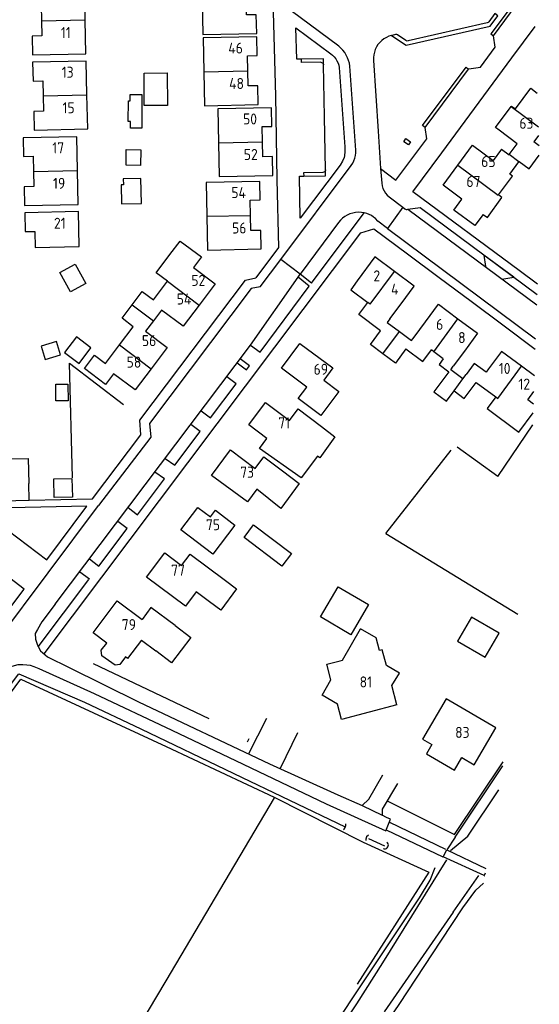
# Model space of a CAD drawing. Header units: metres. Extents: x 226218 to 240385, y 439369 to 449677.
# Tile 189 of 256: x 235510 to 235628, y 443989 to 444212. Entities that reach past the tile are written whole.
import ezdxf

# ---------------------------------------------------------------- set-up
doc = ezdxf.new("R2010")
doc.units = ezdxf.units.M
doc.header["$MEASUREMENT"] = 0
for name, color, linetype in [('DAKRAND', 4, 'Continuous'), ('DAKRAND-BYG', 4, 'Continuous'), ('HEG', 253, 'Continuous'), ('HEK', 253, 'Continuous'), ('HOOFDGEBOUW', 4, 'Continuous'), ('HUISNUMMER', 253, 'Continuous'), ('INSTEEKSLOOT', 153, 'Continuous'), ('KANTVERH', 253, 'Continuous'), ('KUNSTWERK', 253, 'Continuous'), ('MIDSLTGREPPEL', 253, 'Continuous'), ('OVERIGEAFSCH', 253, 'Continuous'), ('RASTER', 253, 'Continuous'), ('TUSSENMUUR', 253, 'Continuous')]:
    doc.layers.add(name, color=color, linetype=linetype)
doc.styles.get("Standard").update_dxf_attribs({"font": 'iso.shx'})

msp = doc.modelspace()

# ---------------------------------------------------------------- linework, layer by layer
at = {"layer": 'DAKRAND'}
for p, q in [((235627.93, 444183.82), (235626.78, 444184.67)), ((235586.65, 444153.13), (235585.24, 444151.13)), ((235594.08, 444144.51), (235593.5, 444143.7)), ((235599.02, 444139.59), (235599.6, 444140.37)), ((235607.89, 444132.97), (235608.48, 444133.77)), ((235610.66, 444130.92), (235611.36, 444131.87)), ((235626.68, 444125.18), (235625.39, 444126.18))]:
    msp.add_line(p, q, dxfattribs=at)
for points in [[(235623.36, 444180.17), (235623.42, 444180.25), (235625.72, 444178.55), (235628, 444181.63)], [(235618.75, 444172.7), (235621.88, 444176.91), (235621.29, 444177.33), (235623.36, 444180.17)], [(235615.25, 444168.24), (235616.27, 444167.49), (235619.51, 444172.07), (235618.75, 444172.7)], [(235543.58, 444153.05), (235541.04, 444154.95), (235544.17, 444159.13)], [(235591.97, 444141.81), (235587.05, 444145.52), (235589.09, 444148.24)], [(235597.71, 444137.71), (235601.57, 444134.84), (235603.51, 444137.47)], [(235606.21, 444135.46), (235605.27, 444134.2), (235607.48, 444132.54)], [(235608.67, 444128.22), (235610.98, 444126.49), (235613.7, 444130.12)], [(235618.12, 444126.82), (235616.16, 444124.18), (235623.37, 444118.81), (235626.61, 444123.19)], [(235578.54, 444120.12), (235581.6, 444117.79), (235578.17, 444113), (235577.67, 444113.35), (235573.92, 444108.47), (235564.52, 444115.08), (235566.17, 444117.39)], [(235508.19, 444112.77), (235511.99, 444112.85), (235512.11, 444107.13)], [(235569.69, 444110.06), (235573.5, 444107.2), (235569.32, 444101.48), (235563.87, 444105.86)], [(235556.74, 444085.12), (235559.26, 444083.27), (235555.71, 444078.41), (235553.14, 444080.31)], [(235545.32, 444074.95), (235548.88, 444072.25), (235544.51, 444066.48), (235540.99, 444069.17)], [(235534.07, 444067.8), (235532.79, 444066.11), (235531.71, 444065.92), (235528.72, 444068.04), (235528.52, 444069.32), (235529.85, 444070.97)], [(235594.51, 444061.31), (235596.26, 444064.14), (235593.3, 444065.85)]]:
    msp.add_lwpolyline(points, dxfattribs=at)
at = {"layer": 'DAKRAND-BYG'}
for p, q in [((235534.26, 444182.95), (235537.52, 444182.89)), ((235521.91, 444108.33), (235522.01, 444104.07))]:
    msp.add_line(p, q, dxfattribs=at)
for points in [[(235538.34, 444192.94), (235538.28, 444200.29), (235543.54, 444200.33), (235543.59, 444192.97), (235538.34, 444192.94)], [(235537.81, 444195.45), (235537.77, 444187.78), (235535.2, 444187.79), (235535.21, 444189.32), (235534.71, 444189.32), (235534.74, 444193.98), (235535.11, 444193.97), (235535.12, 444195.46), (235537.81, 444195.45)], [(235537.52, 444182.89), (235537.46, 444179.31), (235534.2, 444179.37), (235534.26, 444182.95)], [(235537.59, 444176.36), (235533.58, 444176.28), (235533.61, 444174.94), (235533.09, 444174.93), (235533.17, 444170.63)], [(235533.17, 444170.63), (235537.7, 444170.72), (235537.59, 444176.36)], [(235522.63, 444156.96), (235525.07, 444152.56), (235521.6, 444150.64), (235519.16, 444155.04), (235522.63, 444156.96)], [(235518.4, 444139.37), (235514.92, 444138.31), (235515.84, 444135.29), (235519.32, 444136.35), (235518.4, 444139.37)], [(235522.92, 444140.44), (235520.25, 444136.88), (235523.57, 444134.39), (235526.24, 444137.95), (235522.92, 444140.44)], [(235520.99, 444129.71), (235521.03, 444125.92), (235518.29, 444125.89), (235518.25, 444129.68), (235520.99, 444129.71)], [(235522.01, 444104.07), (235517.9, 444103.96), (235517.79, 444108.23), (235521.91, 444108.33)], [(235563.15, 444097.78), (235571.73, 444091.25), (235569.56, 444088.41), (235560.98, 444094.94), (235563.15, 444097.78)], [(235582.31, 444083.74), (235589.24, 444079.69), (235585.23, 444072.84), (235578.3, 444076.9), (235582.31, 444083.74)], [(235618.85, 444073.18), (235612.6, 444076.83), (235609.43, 444071.41), (235615.68, 444067.76), (235618.85, 444073.18)]]:
    msp.add_lwpolyline(points, dxfattribs=at)
at = {"layer": 'HEG'}
for p, q in [((235521.37, 444134.46), (235533.65, 444125.09)), ((235618.57, 444108.78), (235626.52, 444120.49)), ((235526.73, 444066.3), (235552.99, 444053.82))]:
    msp.add_line(p, q, dxfattribs=at)
at = {"layer": 'HEK'}
for p, q in [((235522.05, 444108.46), (235521.37, 444134.46)), ((235618.57, 444108.78), (235609.35, 444115.43)), ((235593.13, 444095.82), (235623.11, 444077.54))]:
    msp.add_line(p, q, dxfattribs=at)
at = {"layer": 'HOOFDGEBOUW'}
for p, q in [((235525.1, 444204.69), (235524.95, 444212.37)), ((235525.51, 444187.65), (235525.33, 444195.33)), ((235623, 444184.24), (235618.85, 444187.33)), ((235627.85, 444186.13), (235626.78, 444184.67)), ((235621.19, 444181.8), (235623, 444184.24)), ((235619.41, 444182.99), (235617.55, 444180.46)), ((235619.41, 444182.99), (235621.13, 444181.72)), ((235621.13, 444181.72), (235621.19, 444181.8)), ((235523.33, 444170.46), (235523.18, 444178.16)), ((235540.43, 444148.86), (235543.58, 444153.05)), ((235585.24, 444151.13), (235589.09, 444148.24)), ((235542.23, 444146.52), (235540.42, 444144.11)), ((235547.16, 444142.83), (235542.23, 444146.52)), ((235550.8, 444147.63), (235547.16, 444142.83)), ((235540.42, 444144.11), (235538.62, 444141.7)), ((235593.5, 444143.7), (235596.26, 444141.65)), ((235532.75, 444138.62), (235535.84, 444142.75)), ((235596.26, 444141.65), (235599.02, 444139.59)), ((235529.56, 444134.38), (235532.75, 444138.62)), ((235604.04, 444137.07), (235603.51, 444137.47)), ((235606.21, 444135.46), (235604.04, 444137.07)), ((235610.66, 444130.92), (235607.89, 444132.97)), ((235626.89, 444131.56), (235623.96, 444133.76)), ((235613.7, 444130.12), (235618.12, 444126.82)), ((235625.39, 444126.18), (235626.77, 444128.04)), ((235553.14, 444080.31), (235550.09, 444082.59)), ((235591, 444072.15), (235587.43, 444074.16)), ((235591.76, 444069.3), (235591, 444072.15)), ((235537.7, 444071.63), (235540.99, 444069.17)), ((235592.33, 444069.46), (235591.76, 444069.3)), ((235593.3, 444065.85), (235592.33, 444069.46)), ((235595.68, 444056.94), (235594.51, 444061.31))]:
    msp.add_line(p, q, dxfattribs=at)
for points in [[(235524.95, 444212.37), (235524.8, 444220.05), (235512.65, 444219.81), (235512.73, 444215.59), (235514.92, 444215.61), (235515, 444212.17)], [(235563.87, 444209.29), (235563.75, 444213.54), (235561.52, 444213.53), (235561.47, 444217.11), (235551.49, 444216.91), (235551.66, 444209.03), (235563.87, 444209.29)], [(235515, 444212.17), (235515.07, 444208.74), (235512.88, 444208.69), (235512.96, 444204.45), (235525.1, 444204.69)], [(235561.84, 444200.8), (235561.77, 444204.21), (235563.96, 444204.26), (235563.87, 444208.54), (235551.67, 444208.27), (235551.84, 444200.57)], [(235525.33, 444195.33), (235525.16, 444203.01), (235513, 444202.74), (235513.09, 444198.49), (235515.3, 444198.54), (235515.38, 444195.1)], [(235551.84, 444200.57), (235552, 444192.89), (235564.2, 444193.16)], [(235564.2, 444193.16), (235564.11, 444197.41), (235561.92, 444197.37), (235561.84, 444200.8)], [(235515.38, 444195.1), (235515.45, 444191.65), (235513.25, 444191.6), (235513.35, 444187.37), (235525.51, 444187.65)], [(235621.64, 444192.72), (235621.71, 444192.82), (235622.57, 444192.2), (235626.05, 444196.85), (235627.54, 444195.73)], [(235618.85, 444187.33), (235618.07, 444187.91), (235621.64, 444192.72)], [(235565.17, 444184.7), (235565.09, 444188.15), (235567.3, 444188.2), (235567.2, 444192.43), (235555.03, 444192.17), (235555.19, 444184.48)], [(235523.18, 444178.16), (235523.04, 444185.85), (235510.87, 444185.63), (235510.95, 444181.37), (235513.15, 444181.41), (235513.21, 444177.97)], [(235555.19, 444184.48), (235555.36, 444176.8), (235567.54, 444177.06)], [(235567.54, 444177.06), (235567.45, 444181.33), (235565.24, 444181.28), (235565.17, 444184.7)], [(235609.5, 444179.42), (235609.5, 444179.42), (235612.85, 444183.95), (235617.55, 444180.46)], [(235610.43, 444171.69), (235606.14, 444174.87), (235609.5, 444179.42)], [(235513.21, 444177.97), (235513.28, 444174.52), (235511.09, 444174.48), (235511.17, 444170.23), (235523.33, 444170.46)], [(235562.48, 444168), (235562.4, 444171.45), (235564.62, 444171.5), (235564.53, 444175.72), (235552.38, 444175.46), (235552.54, 444167.79)], [(235615.25, 444168.24), (235613.36, 444165.67), (235608.6, 444169.2), (235610.43, 444171.69)], [(235523.58, 444160.96), (235523.4, 444168.86), (235511.22, 444168.57), (235511.3, 444164.32), (235513.5, 444164.36), (235513.54, 444160.75), (235523.58, 444160.96)], [(235552.54, 444167.79), (235552.7, 444160.12), (235564.85, 444160.38)], [(235564.85, 444160.38), (235564.76, 444164.6), (235562.55, 444164.56), (235562.48, 444168)], [(235544.17, 444159.13), (235546.47, 444162.18), (235551.29, 444158.56), (235549.48, 444156.15)], [(235595.12, 444155.29), (235590.69, 444158.58), (235586.65, 444153.13)], [(235549.48, 444156.15), (235554.43, 444152.44), (235550.8, 444147.63)], [(235594.08, 444144.51), (235596.63, 444147.97), (235599.59, 444151.97), (235595.12, 444155.29)], [(235535.61, 444147.72), (235537.89, 444150.76), (235540.43, 444148.86)], [(235535.84, 444142.75), (235533.31, 444144.65), (235535.61, 444147.72)], [(235599.6, 444140.37), (235602.15, 444143.83), (235605.09, 444147.83), (235609.54, 444144.54)], [(235609.54, 444144.54), (235613.98, 444141.24), (235611.04, 444137.23), (235608.48, 444133.77)], [(235538.62, 444141.7), (235543.56, 444138.01), (235539.92, 444133.2)], [(235592.51, 444136.58), (235589.67, 444138.7), (235591.97, 444141.81)], [(235582.46, 444128.07), (235578.39, 444122.62), (235573.29, 444126.43), (235575.24, 444129.03), (235569.49, 444133.33), (235573.68, 444138.94), (235581.13, 444133.38), (235579.06, 444130.61), (235582.46, 444128.07)], [(235597.71, 444137.71), (235595.33, 444134.48), (235592.51, 444136.58)], [(235623.96, 444133.76), (235619.44, 444137.15), (235616.47, 444133.16), (235615.92, 444132.42), (235613.25, 444134.43), (235611.36, 444131.87)], [(235531.32, 444132.06), (235529.53, 444129.64), (235524.74, 444133.23), (235527.03, 444136.28), (235529.56, 444134.38)], [(235539.92, 444133.2), (235536.29, 444128.39), (235531.32, 444132.06)], [(235607.48, 444132.54), (235604.07, 444127.99), (235606.92, 444125.85), (235608.67, 444128.22)], [(235566.17, 444117.39), (235562.05, 444120.47), (235565.84, 444125.53), (235571.29, 444121.45), (235573.26, 444124.08), (235578.54, 444120.12)], [(235563.87, 444105.86), (235561.74, 444102.98), (235553.61, 444108.99), (235557.89, 444114.78), (235563.54, 444110.59), (235565.46, 444113.19), (235569.69, 444110.06)], [(235506.11, 444106.19), (235506.17, 444103.22), (235512.2, 444103.35), (235512.11, 444107.13)], [(235558.89, 444097.73), (235553.89, 444091.17), (235546.64, 444096.69), (235550.49, 444101.75), (235553.35, 444099.58), (235554.48, 444101.08), (235558.89, 444097.73)], [(235550.09, 444082.59), (235547.67, 444079.36), (235538.87, 444085.95), (235542.97, 444091.41), (235546.79, 444088.54)], [(235546.79, 444088.54), (235548.73, 444091.13), (235556.74, 444085.12)], [(235529.85, 444070.97), (235526.73, 444073.3), (235532.19, 444080.58), (235537.83, 444076.34)], [(235545.32, 444074.95), (235539.86, 444079.05), (235537.83, 444076.34)], [(235595.68, 444056.94), (235583.1, 444053.6), (235582.16, 444057.12), (235578.7, 444059.15), (235580.71, 444062.6), (235579.78, 444066.14), (235582.81, 444066.95), (235583.31, 444067.09), (235587.43, 444074.16)], [(235537.7, 444071.63), (235534.56, 444067.44), (235534.07, 444067.8)], [(235618.11, 444051.73), (235606.87, 444058.3), (235601.52, 444049.17), (235603.6, 444047.94), (235602.39, 444045.85), (235608.74, 444042.14), (235610.39, 444044.96), (235613.21, 444043.32), (235618.11, 444051.73)]]:
    msp.add_lwpolyline(points, dxfattribs=at)
at = {"layer": 'INSTEEKSLOOT'}
for p, q in [((235592.46, 443998.43), (235607.01, 444021.78)), ((235608.45, 444009.93), (235614.3, 444018.2))]:
    msp.add_line(p, q, dxfattribs=at)
for points in [[(235607.84, 444023.9), (235611.79, 444027.11), (235618.82, 444037.66)], [(235583.53, 444028.58), (235583.73, 444028.74), (235583.96, 444029.15), (235584.1, 444029.6), (235584.09, 444029.95)], [(235589.21, 444027.35), (235588.77, 444026.99), (235588.64, 444026.43), (235588.64, 444026.19)], [(235592.58, 444024.32), (235592.82, 444024.26), (235593.07, 444024.27), (235593.3, 444024.35), (235593.49, 444024.5), (235593.64, 444024.7), (235593.73, 444024.93), (235593.74, 444025.17), (235593.68, 444025.41), (235593.56, 444025.62), (235593.38, 444025.78)], [(235608.45, 444009.93), (235592.82, 443987.3)], [(235411, 443933.22), (235412, 443934.73), (235413.08, 443935.42), (235414.24, 443935.41), (235437.62, 443924.47), (235473.21, 443908.37), (235502.18, 443895.79), (235512.58, 443891.16), (235513.96, 443890.62), (235515.44, 443890.29), (235517.22, 443890.23), (235518.91, 443890.5), (235520.3, 443890.89), (235521.31, 443891.53), (235522.46, 443892.63), (235523.17, 443893.72), (235525.35, 443897.25), (235529.71, 443903.41), (235541.14, 443920.34), (235558.26, 443946.29), (235586.57, 443989.1), (235592.46, 443998.43)]]:
    msp.add_lwpolyline(points, dxfattribs=at)
at = {"layer": 'KANTVERH'}
for p, q in [((235617.57, 444208.75), (235626.71, 444221.04)), ((235617.93, 444213.79), (235616.51, 444211.89)), ((235616.16, 444211.67), (235598.2, 444207.58)), ((235594.59, 444208.85), (235594.47, 444208.82)), ((235595.33, 444209.03), (235594.59, 444208.85)), ((235597.73, 444207.66), (235595.81, 444208.95)), ((235586.36, 444182.79), (235585.02, 444201.85)), ((235602.07, 444187.95), (235611.96, 444201.2)), ((235569.34, 444158.02), (235585.33, 444179.31)), ((235591.99, 444178.64), (235592.22, 444175.29)), ((235593.94, 444172.2), (235597.05, 444169.84)), ((235576.33, 444152.64), (235588.27, 444168.58)), ((235597.05, 444169.84), (235593.55, 444165.05)), ((235597.05, 444169.84), (235597.47, 444169.49)), ((235597.93, 444169.37), (235598.17, 444169.4)), ((235598.17, 444169.4), (235627.42, 444147.68)), ((235582.44, 444166.37), (235573.74, 444154.69)), ((235515.58, 444068.54), (235587.52, 444164.08)), ((235593.55, 444165.05), (235627.17, 444139.98)), ((235564.65, 444151.77), (235569.34, 444158.02)), ((235573.74, 444154.69), (235569.34, 444158.02)), ((235562.48, 444138.56), (235573.23, 444153.95)), ((235573.23, 444153.95), (235573.74, 444154.69)), ((235575.79, 444151.91), (235573.23, 444153.95)), ((235576.33, 444152.64), (235573.74, 444154.69)), ((235518.13, 444079.75), (235562.48, 444138.56)), ((235539.82, 444117.69), (235527.97, 444102.2)), ((235503.2, 444069.22), (235527.97, 444102.2)), ((235523.71, 444087.15), (235525.88, 444085.53)), ((235514.26, 444070.13), (235525.76, 444085.39)), ((235566.06, 444053.85), (235562.02, 444045.81)), ((235573.08, 444050.59), (235569.18, 444042.47)), ((235562.1, 444049.23), (235561.66, 444048.48)), ((235582.25, 444036.54), (235587.8, 444034.12)), ((235587.8, 444034.12), (235592.32, 444031.94)), ((235592.32, 444031.94), (235592.3, 444031.96)), ((235593.97, 444030.29), (235606.74, 444024.17)), ((235593.22, 444028.62), (235606.09, 444022.45)), ((235615.48, 444018.17), (235615.59, 444018.12))]:
    msp.add_line(p, q, dxfattribs=at)
for points in [[(235582.48, 444206.38), (235567.26, 444217.74), (235542.49, 444236.27)], [(235626.67, 444222.14), (235617.01, 444209.17), (235617.57, 444208.75)], [(235567.63, 444214.09), (235568.11, 444195.14), (235568.46, 444176.16), (235568.81, 444160.72), (235563.65, 444153.82)], [(235594.47, 444208.82), (235597.79, 444206.59), (235616.84, 444210.92), (235618.6, 444213.3), (235617.93, 444213.79)], [(235627.57, 444152.36), (235623.4, 444155.47), (235599.33, 444173.36), (235605.84, 444182.16), (235611.17, 444189.37), (235616.5, 444196.58), (235621.78, 444203.72), (235627.05, 444210.83)], [(235616.51, 444211.89), (235616.36, 444211.75), (235616.16, 444211.67)], [(235574.02, 444203.47), (235572.95, 444203.45), (235572.77, 444210.52), (235580.66, 444204.67)], [(235594.47, 444208.82), (235593.86, 444208.64), (235593.28, 444208.39), (235592.74, 444208.07), (235592.23, 444207.68), (235591.78, 444207.24), (235591.38, 444206.75), (235591.04, 444206.22), (235590.77, 444205.65), (235590.57, 444205.05), (235590.43, 444204.43), (235590.38, 444203.8), (235590.39, 444203.17)], [(235595.81, 444208.95), (235595.66, 444209.02), (235595.5, 444209.05), (235595.33, 444209.03)], [(235611.96, 444201.2), (235612, 444201.25), (235614.62, 444201.67), (235617.96, 444206.15), (235617.57, 444208.75)], [(235585.02, 444201.85), (235584.9, 444202.51), (235584.72, 444203.15), (235584.48, 444203.77), (235584.18, 444204.36), (235583.83, 444204.93), (235583.43, 444205.46), (235582.97, 444205.94), (235582.48, 444206.38)], [(235598.2, 444207.58), (235598.03, 444207.56), (235597.87, 444207.59), (235597.73, 444207.66)], [(235580.66, 444204.67), (235581.08, 444204.33), (235581.46, 444203.94), (235581.79, 444203.52), (235582.08, 444203.06), (235582.31, 444202.57), (235582.48, 444202.06), (235582.6, 444201.54)], [(235579.02, 444202.15), (235578.99, 444203.5), (235574.02, 444203.47)], [(235578.42, 444202.74), (235574.05, 444202.72), (235574.02, 444203.47)], [(235578.42, 444202.74), (235578.6, 444202.72), (235578.77, 444202.63), (235578.9, 444202.5), (235578.99, 444202.34), (235579.02, 444202.15)], [(235579.48, 444178.36), (235579.24, 444190.34), (235579.02, 444202.15)], [(235590.39, 444203.17), (235591.43, 444187.1), (235591.99, 444178.64)], [(235582.6, 444201.54), (235583.83, 444183.52), (235583.84, 444182.48), (235583.81, 444181.51), (235583.73, 444181.16), (235583.36, 444180.29), (235582.81, 444179.37), (235573.74, 444167.38), (235573.57, 444176.92), (235574.52, 444176.93)], [(235602.07, 444187.95), (235601.48, 444188.37), (235611.39, 444201.62), (235611.96, 444201.2)], [(235591.99, 444178.64), (235595.45, 444176), (235602.46, 444185.38), (235602.07, 444187.95)], [(235598.73, 444184.68), (235598.32, 444184.03), (235597.28, 444184.72), (235597.73, 444185.46), (235598.73, 444184.68)], [(235585.33, 444179.31), (235585.66, 444179.83), (235585.93, 444180.38), (235586.14, 444180.96), (235586.28, 444181.56), (235586.35, 444182.17), (235586.36, 444182.79)], [(235578.88, 444177.75), (235574.51, 444177.69), (235574.52, 444176.93)], [(235574.52, 444176.93), (235579.5, 444177), (235579.48, 444178.36)], [(235579.48, 444178.36), (235579.45, 444178.17), (235579.37, 444178), (235579.23, 444177.87), (235579.07, 444177.78), (235578.88, 444177.75)], [(235592.22, 444175.29), (235592.33, 444174.7), (235592.52, 444174.12), (235592.77, 444173.58), (235593.1, 444173.07), (235593.49, 444172.61), (235593.94, 444172.2)], [(235588.27, 444168.58), (235587.62, 444168.68), (235586.96, 444168.71), (235586.3, 444168.66), (235585.65, 444168.54), (235585.03, 444168.34), (235584.42, 444168.07), (235583.86, 444167.74), (235583.33, 444167.34), (235582.86, 444166.88), (235582.44, 444166.37)], [(235590.84, 444167.26), (235590.38, 444167.63), (235589.89, 444167.94), (235589.38, 444168.21), (235588.83, 444168.42), (235588.27, 444168.58)], [(235597.47, 444169.49), (235597.61, 444169.41), (235597.77, 444169.37), (235597.93, 444169.37)], [(235598.17, 444169.4), (235600.99, 444169.76), (235627.49, 444150.02)], [(235593.55, 444165.05), (235591.37, 444166.69), (235590.84, 444167.26)], [(235587.52, 444164.08), (235590.45, 444164.94), (235598.05, 444159.28), (235605.29, 444153.89), (235612.52, 444148.51), (235619.69, 444143.17), (235627.09, 444137.67)], [(235619.51, 444153.52), (235622.19, 444153.95), (235615.41, 444158.98), (235615.8, 444156.42)], [(235512.2, 444103.35), (235526.55, 444103.65), (235537.58, 444118.22), (235537.36, 444121.5), (235561.32, 444153.27), (235563.65, 444153.82)], [(235564.65, 444151.77), (235562.57, 444151.45), (235539.49, 444120.75), (235539.82, 444117.69)], [(235562.48, 444138.56), (235564.61, 444136.98), (235575.79, 444151.91)], [(235559.45, 444134.55), (235561.57, 444132.95), (235562.23, 444133.83), (235560.12, 444135.42)], [(235551.26, 444123.69), (235553.4, 444122.1), (235559.2, 444129.79), (235557.08, 444131.39)], [(235543.08, 444112.84), (235545.28, 444111.31), (235551.02, 444118.94), (235548.89, 444120.53)], [(235534.68, 444101.7), (235536.83, 444100.09), (235542.96, 444108.24), (235540.76, 444109.76)], [(235525.32, 444102.03), (235500.77, 444101.51), (235516.19, 444089.88), (235525.32, 444102.03)], [(235525.89, 444090.04), (235528.05, 444088.43), (235534.45, 444096.93), (235532.3, 444098.54)], [(235501.52, 444072.84), (235502.56, 444071.92), (235511.04, 444083.18), (235502.22, 444089.91)], [(235518.13, 444079.75), (235515.1, 444075.77), (235514.08, 444074.06), (235513.59, 444073.13), (235513.63, 444071.88), (235514.07, 444070.45), (235514.81, 444069.22), (235516.39, 444067.82), (235521.26, 444065.41), (235537.02, 444057.59), (235566.76, 444043.58), (235582.25, 444036.54)], [(235472.97, 444021.13), (235476.28, 444025.63), (235493.15, 444048.11), (235504.6, 444062.98), (235506.15, 444064.57), (235507.28, 444065.3), (235508.36, 444065.73), (235509.7, 444066.07), (235510.75, 444066.1), (235511.7, 444066.03), (235512.46, 444065.91), (235513.26, 444065.68), (235514.42, 444065.21)], [(235514.42, 444065.21), (235526.93, 444059.49), (235544.61, 444051.22), (235560.82, 444043.5), (235579.61, 444034.51), (235593.13, 444028.37), (235594.25, 444031), (235593.29, 444031.37), (235592.32, 444031.94)], [(235587.8, 444034.12), (235589.28, 444035.51), (235592.5, 444041.09)], [(235595.78, 444039.11), (235592.36, 444033.3), (235592.32, 444031.94)]]:
    msp.add_lwpolyline(points, dxfattribs=at)
at = {"layer": 'KUNSTWERK'}
msp.add_lwpolyline([(235615.7, 444018.75), (235615.5, 444018.23), (235606.19, 444022.46), (235606.99, 444024.05), (235615.87, 444019.79)], dxfattribs=at)
at = {"layer": 'MIDSLTGREPPEL'}
msp.add_line((235589.23, 444026.6), (235592.88, 444024.97), dxfattribs=at)
msp.add_lwpolyline([(235506.12, 444058.97), (235509.86, 444063.98), (235524.74, 444057.52), (235537.55, 444051.51), (235558.68, 444041.34), (235583.91, 444029.24)], dxfattribs=at)
at = {"layer": 'OVERIGEAFSCH'}
for q in [(235619.71, 444043.09), (235606.99, 444024.05)]:
    msp.add_line((235608.89, 444026.95), q, dxfattribs=at)
for points in [[(235413.23, 443937.81), (235416.81, 443936.06), (235421.48, 443933.53), (235431.32, 443928.88), (235446.91, 443922.19), (235468.12, 443912.5), (235494.53, 443900.66), (235513.7, 443892.34), (235515.91, 443891.99), (235518.63, 443892.17), (235520.49, 443893.34), (235522.21, 443895.28), (235524.56, 443898.78), (235532.54, 443910.63), (235545.11, 443929.4), (235556.79, 443946.89), (235573.77, 443972.41), (235585.54, 443990.27), (235600.77, 444013.18), (235603.21, 444017.2), (235604.38, 444020)], [(235409.07, 443928.18), (235411.49, 443927.07), (235415.61, 443925.3), (235426.27, 443920.83), (235450.07, 443910.42), (235478.42, 443897.82), (235498.33, 443889.07), (235509.12, 443884.2), (235513.82, 443882.71), (235517.02, 443882.29), (235520.71, 443882.76), (235523.94, 443884.07), (235527.07, 443886.35), (235530.39, 443890.33), (235538.86, 443902.98), (235554.71, 443927.08), (235570.8, 443951.6), (235583.55, 443970.48), (235596.19, 443988.98), (235605.77, 444003.53), (235610.65, 444010.88), (235613.61, 444014.92), (235615.32, 444016.47)]]:
    msp.add_lwpolyline(points, dxfattribs=at)
at = {"layer": 'RASTER'}
for p, q in [((235593.13, 444095.82), (235607.99, 444114.76)), ((235543.33, 443994.34), (235567.88, 444035.86))]:
    msp.add_line(p, q, dxfattribs=at)
for points in [[(235456.77, 443990.84), (235485.79, 444030.06), (235501.46, 444050.9), (235510.35, 444062.8), (235543.27, 444047.48), (235567.83, 444035.96), (235588.01, 444025.82), (235602.94, 444018.96), (235586.66, 443993.56)], [(235593.45, 444035.16), (235608.73, 444027.53), (235619.81, 444044.03)], [(235519.96, 443954.56), (235533.43, 443977.68), (235543.33, 443994.34)]]:
    msp.add_lwpolyline(points, dxfattribs=at)
at = {"layer": 'TUSSENMUUR'}
for p, q in [((235515, 444212.17), (235524.95, 444212.37)), ((235551.84, 444200.57), (235561.84, 444200.8)), ((235515.38, 444195.1), (235525.33, 444195.33)), ((235621.64, 444192.72), (235627.79, 444188.13)), ((235555.19, 444184.48), (235565.17, 444184.7)), ((235623.36, 444180.17), (235621.19, 444181.8)), ((235513.21, 444177.97), (235523.18, 444178.16)), ((235552.54, 444167.79), (235562.48, 444168)), ((235589.64, 444147.84), (235595.12, 444155.29)), ((235589.64, 444147.84), (235589.09, 444148.24)), ((235535.61, 444147.72), (235540.42, 444144.11)), ((235604.04, 444137.07), (235609.54, 444144.54)), ((235592.51, 444136.58), (235596.26, 444141.65)), ((235532.75, 444138.62), (235539.92, 444133.2)), ((235618.57, 444126.48), (235623.96, 444133.76)), ((235608.67, 444128.22), (235610.66, 444130.92)), ((235618.12, 444126.82), (235618.57, 444126.48))]:
    msp.add_line(p, q, dxfattribs=at)
for points in [[(235609.5, 444179.42), (235618.65, 444172.56), (235618.75, 444172.7)], [(235543.58, 444153.05), (235543.59, 444153.08), (235550.8, 444147.63)]]:
    msp.add_lwpolyline(points, dxfattribs=at)

# ---------------------------------------------------------------- texts
at = {"layer": 'HUISNUMMER'}
for s, p in [('11', (235519.4, 444208.23)), ('46', (235557.41, 444204.73)), ('13', (235519.6, 444199.23)), ('48', (235557.59, 444196.67)), ('15', (235519.79, 444191.17)), ('50', (235560.75, 444188.63)), ('63', (235623.46, 444187.66)), ('17', (235517.46, 444182.09)), ('52', (235560.93, 444180.57)), ('65', (235614.81, 444178.97)), ('19', (235517.62, 444174.02)), ('67', (235611.45, 444174.44)), ('54', (235558.09, 444171.93)), ('21', (235517.84, 444164.97)), ('56', (235558.26, 444163.89)), ('2', (235590.35, 444153.02)), ('52', (235549.02, 444152)), ('4', (235594.35, 444150.02)), ('54', (235545.7, 444147.78)), ('6', (235604.57, 444142.02)), ('8', (235609.57, 444139.02)), ('56', (235537.8, 444138.33)), ('58', (235534.33, 444133.45)), ('69', (235576.77, 444131.84)), ('10', (235618.8, 444132.02)), ('12', (235623.25, 444128.47)), ('71', (235568.73, 444119.67)), ('73', (235560.1, 444108.47)), ('75', (235552.33, 444096.57)), ('77', (235544.43, 444086.25)), ('79', (235533.23, 444073.9)), ('81', (235587.22, 444060.89)), ('83', (235608.89, 444049.44))]:
    msp.add_text(s, height=2.5, dxfattribs=at).set_placement(p)

doc.saveas('drawing.dxf')
